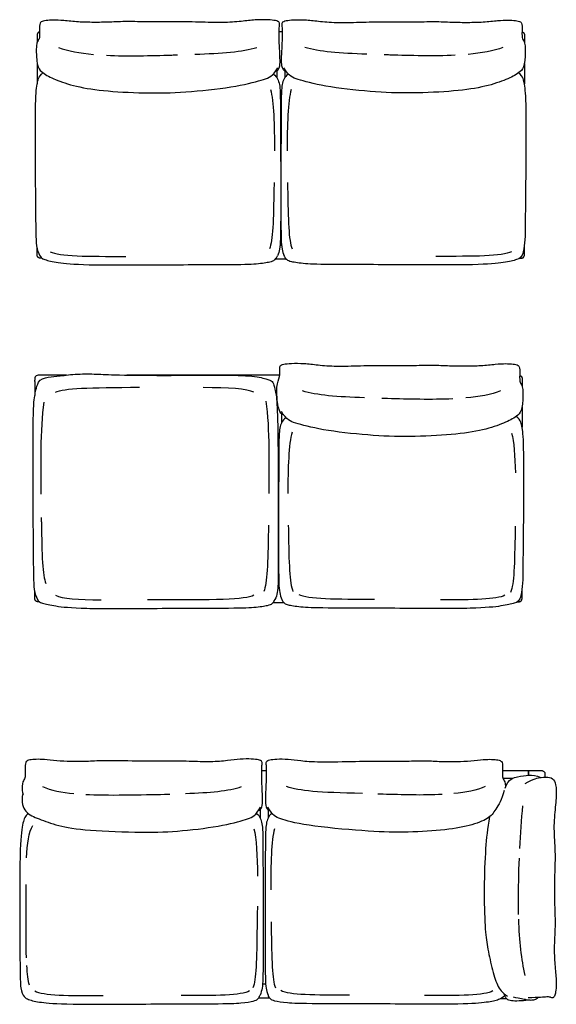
# Model space of a CAD drawing. Header units: millimetres. Extents: x -531 to 969, y -345 to 589.
# Tile 6 of 13: x -195 to 36, y 164 to 589. Entities that reach past the tile are written whole.
import ezdxf

# ---------------------------------------------------------------- set-up
doc = ezdxf.new("R2010")
doc.units = ezdxf.units.MM
doc.layers.get('0').update_dxf_attribs({"true_color": 0x000000})

msp = doc.modelspace()

# ---------------------------------------------------------------- linework, layer by layer
at = {"linetype": 'Continuous', "lineweight": -3}
for p, q in [((-83.63, 583.52), (-82.19, 583.52)), ((-86.14, 565.2), (-86.06, 565.14)), ((-84.62, 566.9), (-84.62, 566.9)), ((-84.62, 566.49), (-84.62, 563.58)), ((-81.2, 566.49), (-81.2, 563.58)), ((-79.68, 565.2), (-79.76, 565.14)), ((-83.21, 491.54), (-82.61, 491.54)), ((-85.17, 485.54), (-80.65, 485.54)), ((-188.95, 433.62), (-188.95, 433.59)), ((-188.93, 430.77), (-188.93, 426.75)), ((-85.63, 418.89), (-85.63, 418.89)), ((-82.59, 418.75), (-82.59, 414.87)), ((-80.69, 417.19), (-80.77, 417.13)), ((-84.22, 343.54), (-83.62, 343.54)), ((-86.18, 337.54), (-81.66, 337.54)), ((23.92, 263.08), (23.92, 264.97)), ((24.03, 263.09), (24.03, 264.97))]:
    msp.add_line(p, q, dxfattribs=at)
msp.add_lwpolyline([(12.86, 261.88), (17.26, 261.88)], dxfattribs=at)
for centre, radius, start, end in [((-258.14, 432.23), 69.2, 0.5554, 0.8453), ((-256.71, 432.26), 67.78, 0.4298, 0.545)]:
    msp.add_arc(centre, radius, start, end, dxfattribs=at)
for points, degree, knots in [([(-85.19, 566.36), (-84.19, 566.37), (-83.3, 568.02), (-83.16, 571.43), (-83.61, 579.01), (-83.66, 583.02), (-83.58, 585.94), (-83.24, 587.55), (-84.96, 588.27), (-88.17, 588.6), (-93.96, 588.6), (-99.62, 587.88), (-107.77, 587.16), (-118.02, 587.6), (-129.78, 587.76), (-140.29, 587.55), (-149.21, 587.96), (-156.78, 587.48), (-163.65, 587.43), (-170.13, 587.55), (-176.8, 588.29), (-180.96, 588.51), (-184.23, 588.27), (-186.43, 587.84), (-187.07, 586.47), (-186.72, 580.88), (-187.37, 579.85), (-188.24, 578.52), (-188.29, 575.32)], 3, [17.187932, 17.187932, 17.187932, 17.187932, 97.191865, 145.787798, 194.383731, 242.979663, 291.575596, 340.171529, 388.767461, 437.363394, 485.959327, 534.555259, 583.151192, 631.747125, 680.343058, 728.93899, 777.534923, 826.130856, 874.726788, 923.322721, 971.918654, 1020.514586, 1069.110519, 1117.706452, 1166.302384, 1214.898317, 1263.49425, 1306.23516, 1306.23516, 1306.23516, 1306.23516]), ([(-80.63, 566.36), (-81.63, 566.37), (-82.52, 568.02), (-82.66, 571.43), (-82.21, 579.01), (-82.16, 583.02), (-82.24, 585.94), (-82.58, 587.55), (-80.86, 588.27), (-77.65, 588.6), (-71.86, 588.6), (-66.2, 587.88), (-58.05, 587.16), (-47.8, 587.6), (-36.04, 587.76), (-25.53, 587.55), (-16.61, 587.96), (-9.04, 587.48), (-2.17, 587.43), (4.31, 587.55), (10.98, 588.29), (15.14, 588.51), (18.41, 588.27), (20.61, 587.84), (21.25, 586.47), (20.9, 580.88), (21.55, 579.85), (22.42, 578.52), (22.47, 575.32)], 3, [17.187932, 17.187932, 17.187932, 17.187932, 97.191865, 145.787798, 194.383731, 242.979663, 291.575596, 340.171529, 388.767461, 437.363394, 485.959327, 534.555259, 583.151192, 631.747125, 680.343058, 728.93899, 777.534923, 826.130856, 874.726788, 923.322721, 971.918654, 1020.514586, 1069.110519, 1117.706452, 1166.302384, 1214.898317, 1263.49425, 1306.23516, 1306.23516, 1306.23516, 1306.23516]), ([(-187.76, 582.67), (-187.76, 582.67), (-187.76, 582.67), (-187.76, 582.67), (-187.76, 582.67)], 2, [-3.95465243, -3.95465243, -3.95465243, -3.92778996, -3.92778996, -3.91854741, -3.91854741, -3.91854741]), ([(-187.76, 582.67), (-187.76, 582.67), (-187.76, 582.67), (-187.76, 582.67), (-187.76, 582.67)], 2, [-3.99075746, -3.99075746, -3.99075746, -3.98151491, -3.98151491, -3.95465243, -3.95465243, -3.95465243]), ([(21.94, 582.67), (21.94, 582.67), (21.94, 582.67), (21.94, 582.67), (21.94, 582.67)], 2, [-3.95465243, -3.95465243, -3.95465243, -3.92778996, -3.92778996, -3.91854741, -3.91854741, -3.91854741]), ([(21.94, 582.67), (21.94, 582.67), (21.94, 582.67), (21.94, 582.67), (21.94, 582.67)], 2, [-3.99075746, -3.99075746, -3.99075746, -3.98151491, -3.98151491, -3.95465243, -3.95465243, -3.95465243]), ([(-158.04, 573.28), (-148.87, 572.84), (-137.82, 573.16), (-128.25, 573.44), (-127.43, 573.47)], 3, [184.092562, 184.092562, 184.092562, 184.092562, 392.797063, 412.867662, 412.867662, 412.867662, 412.867662]), ([(-7.78, 573.28), (-16.95, 572.84), (-28, 573.16), (-37.57, 573.44), (-38.39, 573.47)], 3, [184.092562, 184.092562, 184.092562, 184.092562, 392.797063, 412.867662, 412.867662, 412.867662, 412.867662]), ([(-187.49, 488.58), (-188.38, 491.9), (-188.38, 498.77), (-188.63, 518.48), (-188.81, 554.64), (-188.12, 559.92), (-187.42, 564.07), (-185.43, 565.73)], 3, [0, 0, 0, 0, 169.008129, 338.016259, 507.024388, 676.032517, 790.192306, 790.192306, 790.192306, 790.192306]), ([(-86.06, 565.14), (-84.51, 563.99), (-83.18, 560.55), (-83.06, 555.14), (-82.87, 502.2), (-83.09, 493.31), (-83.23, 490.29), (-83.93, 487.82), (-84.4, 486.88)], 3, [11.164633, 11.164633, 11.164633, 11.164633, 135.095046, 270.190092, 405.285138, 540.380184, 675.475229, 773.080981, 773.080981, 773.080981, 773.080981]), ([(-79.76, 565.14), (-81.31, 563.99), (-82.64, 560.55), (-82.76, 555.14), (-82.95, 502.2), (-82.73, 493.31), (-82.59, 490.29), (-81.89, 487.82), (-81.42, 486.88)], 3, [11.164633, 11.164633, 11.164633, 11.164633, 135.095046, 270.190092, 405.285138, 540.380184, 675.475229, 773.080981, 773.080981, 773.080981, 773.080981]), ([(21.67, 488.58), (22.56, 491.9), (22.56, 498.77), (22.81, 518.48), (22.99, 554.64), (22.3, 559.92), (21.6, 564.07), (19.61, 565.73)], 3, [0, 0, 0, 0, 169.008129, 338.016259, 507.024388, 676.032517, 790.192306, 790.192306, 790.192306, 790.192306]), ([(-85.81, 518.46), (-85.82, 517.74), (-86.1, 502.36), (-86.25, 493.54), (-87.82, 489.92)], 3, [329.137459, 329.137459, 329.137459, 329.137459, 345.660777, 691.321553, 691.321553, 691.321553, 691.321553]), ([(-80.01, 518.46), (-80, 517.74), (-79.72, 502.36), (-79.57, 493.54), (-78, 489.92)], 3, [329.137459, 329.137459, 329.137459, 329.137459, 345.660777, 691.321553, 691.321553, 691.321553, 691.321553]), ([(-187.49, 488.58), (-186.84, 486.15), (-184.83, 485.17), (-179.76, 484.05), (-168.85, 482.81), (-137.97, 483.05), (-102.8, 483.11), (-92.9, 483.35), (-86.87, 484.35), (-85.56, 485), (-84.79, 485.97), (-84.47, 486.71), (-84.4, 486.88)], 3, [5.515267, 5.515267, 5.515267, 5.515267, 94.494417, 188.988834, 283.483252, 377.977669, 472.472086, 566.966503, 661.46092, 755.955337, 850.449755, 877.383941, 877.383941, 877.383941, 877.383941]), ([(21.67, 488.58), (21.02, 486.15), (19.01, 485.17), (13.94, 484.05), (3.03, 482.81), (-27.85, 483.05), (-63.02, 483.11), (-72.92, 483.35), (-78.95, 484.35), (-80.26, 485), (-81.03, 485.97), (-81.35, 486.71), (-81.42, 486.88)], 3, [5.515267, 5.515267, 5.515267, 5.515267, 94.494417, 188.988834, 283.483252, 377.977669, 472.472086, 566.966503, 661.46092, 755.955337, 850.449755, 877.383941, 877.383941, 877.383941, 877.383941]), ([(-187.76, 486.57), (-187.76, 486.57), (-187.76, 486.57), (-187.76, 486.57), (-187.76, 486.57)], 2, [-3.95465243, -3.95465243, -3.95465243, -3.92778996, -3.92778996, -3.91854741, -3.91854741, -3.91854741]), ([(-187.76, 486.57), (-187.76, 486.57), (-187.76, 486.57), (-187.76, 486.57), (-187.76, 486.57)], 2, [-3.99075746, -3.99075746, -3.99075746, -3.98151491, -3.98151491, -3.95465243, -3.95465243, -3.95465243]), ([(21.94, 486.57), (21.94, 486.57), (21.94, 486.57), (21.94, 486.57), (21.94, 486.57)], 2, [-3.95465243, -3.95465243, -3.95465243, -3.92778996, -3.92778996, -3.91854741, -3.91854741, -3.91854741]), ([(21.94, 486.57), (21.94, 486.57), (21.94, 486.57), (21.94, 486.57), (21.94, 486.57)], 2, [-3.99075746, -3.99075746, -3.99075746, -3.98151491, -3.98151491, -3.95465243, -3.95465243, -3.95465243]), ([(-81.64, 418.35), (-82.64, 418.36), (-83.53, 420.02), (-84.33, 422.99), (-84.95, 431.02), (-83.17, 435.01), (-83.25, 437.93), (-83.59, 439.54), (-81.87, 440.26), (-78.66, 440.6), (-72.87, 440.6), (-67.21, 439.88), (-59.06, 439.16), (-48.81, 439.59), (-37.05, 439.76), (-26.54, 439.54), (-17.62, 439.95), (-10.05, 439.47), (-3.18, 439.42), (3.3, 439.54), (9.97, 440.28), (14.13, 440.5), (17.4, 440.26), (19.6, 439.83), (20.24, 438.46), (19.9, 432.87), (20.54, 431.84), (21.41, 430.51), (21.46, 427.32), (21.58, 420.31), (18.87, 417.55), (13.77, 414.9), (4.83, 411.72), (-8.48, 409.71), (-27.58, 408.79), (-44.7, 409.38), (-66.1, 411.86), (-77.76, 415.12), (-80.31, 416.14), (-82.65, 419.83)], 3, [17.187932, 17.187932, 17.187932, 17.187932, 97.191865, 145.787798, 194.383731, 242.979663, 291.575596, 340.171529, 388.767461, 437.363394, 485.959327, 534.555259, 583.151192, 631.747125, 680.343058, 728.93899, 777.534923, 826.130856, 874.726788, 923.322721, 971.918654, 1020.514586, 1069.110519, 1117.706452, 1166.302384, 1214.898317, 1263.49425, 1306.23516, 1306.23516, 1306.23516, 1422.819266, 1539.403373, 1655.987479, 1772.571585, 1889.155691, 2005.739797, 2122.323903, 2238.908009, 2355.492115, 2355.492115, 2355.492115, 2355.492115]), ([(-188.88, 434.39), (-188.88, 434.39), (-188.88, 434.39), (-188.88, 434.38), (-188.89, 434.37), (-188.89, 434.36), (-188.89, 434.34), (-188.9, 434.3), (-188.91, 434.27), (-188.93, 434.16), (-188.94, 434.08), (-188.94, 434.01)], 3, [79.61, 79.61, 79.61, 79.61, 79.806244, 79.806244, 80.016755, 80.016755, 80.402374, 80.402374, 81.595627, 81.595627, 84.599039, 84.599039, 84.599039, 84.599039]), ([(-188.77, 434.66), (-188.77, 434.66), (-188.77, 434.66), (-188.77, 434.66), (-188.77, 434.66)], 2, [-3.99075746, -3.99075746, -3.99075746, -3.98151491, -3.98151491, -3.95465243, -3.95465243, -3.95465243]), ([(-188.77, 434.66), (-188.77, 434.66), (-188.77, 434.66), (-188.77, 434.66), (-188.77, 434.66)], 2, [-3.95465243, -3.95465243, -3.95465243, -3.92778996, -3.92778996, -3.91854741, -3.91854741, -3.91854741]), ([(20.93, 434.66), (20.93, 434.66), (20.93, 434.66), (20.93, 434.66), (20.93, 434.66)], 2, [-3.99075746, -3.99075746, -3.99075746, -3.98151491, -3.98151491, -3.95465243, -3.95465243, -3.95465243]), ([(20.93, 434.66), (20.93, 434.66), (20.93, 434.66), (20.93, 434.66), (20.93, 434.66)], 2, [-3.95465243, -3.95465243, -3.95465243, -3.92778996, -3.92778996, -3.91854741, -3.91854741, -3.91854741]), ([(-188.5, 340.57), (-189.39, 343.89), (-189.39, 350.77), (-189.64, 370.47), (-189.82, 420.38), (-189.13, 425.66), (-188.43, 429.81), (-187.31, 432.5)], 3, [0, 0, 0, 0, 169.008129, 338.016259, 507.024388, 676.032517, 790.192306, 790.192306, 790.192306, 790.192306]), ([(-8.79, 425.27), (-17.96, 424.83), (-29.01, 425.15), (-38.58, 425.43), (-39.4, 425.46)], 3, [184.092562, 184.092562, 184.092562, 184.092562, 392.797063, 412.867662, 412.867662, 412.867662, 412.867662]), ([(-80.77, 417.13), (-82.32, 415.98), (-83.65, 412.54), (-83.77, 407.13), (-83.96, 354.19), (-83.74, 345.31), (-83.6, 342.28), (-82.9, 339.81), (-82.43, 338.87)], 3, [11.164633, 11.164633, 11.164633, 11.164633, 135.095046, 270.190092, 405.285138, 540.380184, 675.475229, 773.080981, 773.080981, 773.080981, 773.080981]), ([(20.66, 340.57), (21.55, 343.89), (21.55, 350.77), (21.8, 370.47), (21.98, 406.64), (21.29, 411.91), (20.59, 416.06), (18.6, 417.73)], 3, [0, 0, 0, 0, 169.008129, 338.016259, 507.024388, 676.032517, 790.192306, 790.192306, 790.192306, 790.192306]), ([(-84.19, 412.54), (-84.07, 407.13), (-83.88, 354.19), (-84.1, 345.31), (-84.24, 342.28), (-84.94, 339.81), (-85.41, 338.87)], 3, [116.907668, 116.907668, 116.907668, 116.907668, 513.214488, 648.309534, 783.40458, 881.010331, 881.010331, 881.010331, 881.010331]), ([(-186.16, 374.18), (-186.15, 373.47), (-185.87, 358.08), (-185.72, 349.27), (-184.14, 345.65)], 3, [329.137459, 329.137459, 329.137459, 329.137459, 345.660777, 691.321553, 691.321553, 691.321553, 691.321553]), ([(-88.24, 370.83), (-88.25, 370.12), (-88.53, 354.73), (-88.68, 345.92), (-90.25, 342.29)], 3, [329.137459, 329.137459, 329.137459, 329.137459, 345.660777, 691.321553, 691.321553, 691.321553, 691.321553]), ([(-79.67, 370.81), (-79.66, 370.1), (-79.38, 354.71), (-79.23, 345.9), (-77.65, 342.27)], 3, [329.137459, 329.137459, 329.137459, 329.137459, 345.660777, 691.321553, 691.321553, 691.321553, 691.321553]), ([(18.13, 370.45), (18.12, 369.74), (17.84, 354.35), (17.69, 345.54), (16.11, 341.91)], 3, [329.137459, 329.137459, 329.137459, 329.137459, 345.660777, 691.321553, 691.321553, 691.321553, 691.321553]), ([(-188.5, 340.57), (-187.85, 338.14), (-185.84, 337.16), (-180.77, 336.05), (-169.86, 334.8), (-138.98, 335.04), (-103.81, 335.1), (-93.91, 335.34), (-87.88, 336.34), (-86.57, 337), (-85.8, 337.96), (-85.48, 338.7), (-85.41, 338.87)], 3, [5.515267, 5.515267, 5.515267, 5.515267, 94.494417, 188.988834, 283.483252, 377.977669, 472.472086, 566.966503, 661.46092, 755.955337, 850.449755, 877.383941, 877.383941, 877.383941, 877.383941]), ([(20.66, 340.57), (20.01, 338.14), (18, 337.16), (12.93, 336.05), (2.02, 334.8), (-28.86, 335.04), (-64.03, 335.1), (-73.93, 335.34), (-79.96, 336.34), (-81.27, 337), (-82.04, 337.96), (-82.36, 338.7), (-82.43, 338.87)], 3, [5.515267, 5.515267, 5.515267, 5.515267, 94.494417, 188.988834, 283.483252, 377.977669, 472.472086, 566.966503, 661.46092, 755.955337, 850.449755, 877.383941, 877.383941, 877.383941, 877.383941]), ([(-188.77, 338.56), (-188.77, 338.56), (-188.77, 338.56), (-188.77, 338.56), (-188.77, 338.56)], 2, [-3.99075746, -3.99075746, -3.99075746, -3.98151491, -3.98151491, -3.95465243, -3.95465243, -3.95465243]), ([(-188.77, 338.56), (-188.77, 338.56), (-188.77, 338.56), (-188.77, 338.56), (-188.77, 338.56)], 2, [-3.95465243, -3.95465243, -3.95465243, -3.92778996, -3.92778996, -3.91854741, -3.91854741, -3.91854741]), ([(20.93, 338.56), (20.93, 338.56), (20.93, 338.56), (20.93, 338.56), (20.93, 338.56)], 2, [-3.99075746, -3.99075746, -3.99075746, -3.98151491, -3.98151491, -3.95465243, -3.95465243, -3.95465243]), ([(20.93, 338.56), (20.93, 338.56), (20.93, 338.56), (20.93, 338.56), (20.93, 338.56)], 2, [-3.95465243, -3.95465243, -3.95465243, -3.92778996, -3.92778996, -3.91854741, -3.91854741, -3.91854741]), ([(-92.54, 247.9), (-91.64, 247.92), (-90.83, 249.57), (-90.7, 252.98), (-91.11, 260.56), (-91.16, 264.56), (-91.09, 267.49), (-90.77, 269.1), (-92.33, 269.82), (-95.23, 270.15), (-100.46, 270.15), (-105.57, 269.43), (-112.94, 268.71), (-122.19, 269.15), (-132.82, 269.31), (-142.31, 269.1), (-159.02, 269.51), (-165.85, 269.03), (-172.06, 268.98), (-177.92, 269.1), (-183.94, 269.84), (-187.7, 270.06), (-190.65, 269.82), (-192.64, 269.39), (-193.22, 268.02), (-192.9, 262.43), (-193.49, 261.4), (-194.27, 260.07), (-194.42, 258.42), (-194.44, 257.39), (-194.38, 255.76), (-193.9, 254.8)], 3, [17.187932, 17.187932, 17.187932, 17.187932, 97.191865, 145.787798, 194.383731, 242.979663, 291.575596, 340.171529, 388.767461, 437.363394, 485.959327, 534.555259, 583.151192, 631.747125, 680.343058, 728.93899, 777.534923, 826.130856, 874.726788, 923.322721, 971.918654, 1020.514586, 1069.110519, 1117.706452, 1166.302384, 1214.898317, 1263.49425, 1304.431812, 1304.431812, 1304.431812, 1306.23516, 1306.23516, 1306.23516, 1306.23516]), ([(-87.64, 247.9), (-88.54, 247.92), (-89.35, 249.57), (-89.48, 252.98), (-89.07, 260.56), (-89.02, 264.56), (-89.1, 267.49), (-89.41, 269.1), (-87.85, 269.82), (-84.95, 270.15), (-79.72, 270.15), (-74.61, 269.43), (-67.25, 268.71), (-49.58, 269.15), (-38.95, 269.31), (-29.45, 269.1), (-21.4, 269.51), (-14.56, 269.03), (-8.35, 268.98), (-2.5, 269.1), (3.52, 269.84), (7.29, 270.06), (10.24, 269.82), (12.23, 269.39), (12.8, 268.02), (12.49, 262.43), (13.07, 261.4), (13.86, 260.07), (14.01, 258.42), (14.01, 258.35), (14.02, 258.28), (14.02, 258.21)], 3, [17.187932, 17.187932, 17.187932, 17.187932, 97.191865, 145.787798, 194.383731, 242.979663, 291.575596, 340.171529, 388.767461, 437.363394, 485.959327, 534.555259, 583.151192, 631.747125, 680.343058, 728.93899, 777.534923, 826.130856, 874.726788, 923.322721, 971.918654, 1020.514586, 1069.110519, 1117.706452, 1166.302384, 1214.898317, 1263.49425, 1304.431812, 1304.431812, 1304.431812, 1306.23516, 1306.23516, 1306.23516, 1306.23516]), ([(13.78, 257.6), (15.31, 261.59), (19.47, 262.58), (23.86, 263.16), (27.19, 263.25), (29.11, 262.17)], 3, [0, 0, 0, 0, 60.15669, 120.31338, 178.931998, 178.931998, 178.931998, 178.931998]), ([(23.92, 264.97), (23.92, 264.97), (23.92, 264.99), (23.92, 265), (23.92, 265), (23.91, 265.02), (23.91, 265.03), (23.88, 265.06), (23.85, 265.07), (23.82, 265.07)], 3, [0, 0, 0, 0, 0.192264, 0.192264, 0.32826, 0.32826, 0.756969, 0.756969, 1.593368, 1.593368, 1.593368, 1.593368]), ([(24.13, 265.07), (24.1, 265.07), (24.07, 265.06), (24.05, 265.03), (24.04, 265.02), (24.03, 265), (24.03, 264.99), (24.03, 264.99), (24.03, 264.98), (24.03, 264.97)], 3, [0, 0, 0, 0, 0.870148, 0.870148, 1.316123, 1.316123, 1.457592, 1.457592, 1.594146, 1.594146, 1.594146, 1.594146]), ([(29.91, 265.02), (29.77, 265.05), (29.62, 265.07), (29.53, 265.07), (29.39, 265.08), (29.26, 265.08), (29.14, 265.08), (29.13, 265.08), (29.12, 265.08), (29.1, 265.08), (28.99, 265.08), (28.89, 265.08), (28.77, 265.07), (28.66, 265.07), (28.55, 265.07), (28.42, 265.07), (28.31, 265.07), (28.19, 265.07), (28.07, 265.07), (27.95, 265.07), (27.83, 265.07), (27.71, 265.07), (27.58, 265.07), (27.41, 265.07), (27.28, 265.07), (27.08, 265.07), (26.91, 265.07), (26.71, 265.07), (26.47, 265.07), (26.19, 265.07), (25.95, 265.07), (25.69, 265.07), (25.43, 265.07), (25.17, 265.07), (24.81, 265.07), (24.46, 265.07), (24.13, 265.07)], 3, [14.765301, 14.765301, 14.765301, 14.765301, 18.920938, 18.920938, 18.920938, 24.103591, 24.103591, 24.103591, 24.590013, 24.590013, 24.590013, 29.089055, 29.089055, 29.089055, 33.122024, 33.122024, 33.122024, 36.668465, 36.668465, 36.668465, 40.33219, 40.33219, 40.33219, 44.588347, 44.588347, 44.588347, 50.312351, 50.312351, 50.312351, 57.94817, 57.94817, 57.94817, 65.753157, 65.753157, 65.753157, 76.145072, 76.145072, 76.145072, 76.145072]), ([(30.88, 264.22), (30.88, 264.22), (30.88, 264.22), (30.88, 264.22), (30.88, 264.22)], 2, [3.99075746, 3.99075746, 3.99075746, 4, 4, 4.02686248, 4.02686248, 4.02686248]), ([(30.88, 264.22), (30.88, 264.22), (30.88, 264.22), (30.88, 264.22), (30.88, 264.22)], 2, [3.99075746, 3.99075746, 3.99075746, 4, 4, 4.02686248, 4.02686248, 4.02686248]), ([(31.03, 262.32), (31.03, 262.37), (31.03, 262.42), (31.03, 262.46), (31.03, 262.59), (31.03, 262.7), (31.03, 262.81), (31.03, 262.93), (31.04, 263.03), (31.04, 263.14), (31.04, 263.16), (31.04, 263.17), (31.04, 263.18), (31.04, 263.3), (31.04, 263.43), (31.03, 263.57), (31.03, 263.64), (31.02, 263.72), (31, 263.83), (31, 263.86), (30.99, 263.9), (30.98, 263.91), (30.98, 263.93), (30.98, 263.94), (30.98, 263.95), (30.98, 263.95), (30.97, 263.95)], 3, [42.628353, 42.628353, 42.628353, 42.628353, 44.0478, 44.0478, 44.0478, 48.080769, 48.080769, 48.080769, 52.579811, 52.579811, 52.579811, 53.066233, 53.066233, 53.066233, 58.248887, 58.248887, 58.248887, 61.252299, 61.252299, 62.445552, 62.445552, 62.831171, 62.831171, 63.041682, 63.041682, 63.237926, 63.237926, 63.237926, 63.237926]), ([(-194.1, 255.3), (-194.93, 251.42), (-193.27, 246.68), (-187.37, 244.46), (-179.3, 241.28), (-167.27, 239.26), (-141.37, 238.35), (-125.91, 238.94), (-106.57, 241.42), (-96.05, 244.67), (-93.74, 245.7), (-91.63, 249.39)], 3, [10.375295, 10.375295, 10.375295, 10.375295, 116.584106, 233.168212, 349.752318, 466.336424, 582.920531, 699.504637, 816.088743, 932.672849, 1049.256955, 1049.256955, 1049.256955, 1049.256955]), ([(-166.99, 254.83), (-158.71, 254.39), (-140.08, 254.71), (-131.44, 254.99), (-130.69, 255.02)], 3, [184.092562, 184.092562, 184.092562, 184.092562, 392.797063, 412.867662, 412.867662, 412.867662, 412.867662]), ([(-13.42, 254.83), (-21.7, 254.39), (-31.69, 254.71), (-40.33, 254.99), (-41.07, 255.02)], 3, [184.092562, 184.092562, 184.092562, 184.092562, 392.797063, 412.867662, 412.867662, 412.867662, 412.867662]), ([(-191.7, 246.57), (-193.18, 245.57), (-194.09, 243.14), (-195.4, 234.44), (-195.5, 205.01), (-195.29, 173.76), (-194.54, 167.78), (-191.61, 166.37), (-187.03, 165.25), (-176.76, 164.36), (-140.22, 164.6), (-108.45, 164.66), (-99.51, 164.89), (-94.06, 165.9), (-92.88, 166.55), (-92.18, 167.52), (-91.89, 168.25), (-91.83, 168.43)], 3, [1.022879, 1.022879, 1.022879, 1.022879, 15.992872, 31.985743, 47.978615, 63.971486, 79.964358, 168.943508, 263.437926, 357.932343, 452.42676, 546.921177, 641.415594, 735.910011, 830.404429, 924.898846, 951.833032, 951.833032, 951.833032, 951.833032]), ([(-93.4, 246.75), (-93.37, 246.73), (-93.35, 246.71), (-93.32, 246.69), (-91.93, 245.54), (-90.73, 242.1), (-90.61, 236.68), (-90.45, 183.75), (-90.64, 174.86), (-90.77, 171.84), (-91.4, 169.37), (-91.83, 168.43)], 3, [8.978317, 8.978317, 8.978317, 8.978317, 11.164633, 11.164633, 11.164633, 135.095046, 270.190092, 405.285138, 540.380184, 675.475229, 773.080981, 773.080981, 773.080981, 773.080981]), ([(-86.78, 246.75), (-86.81, 246.73), (-86.83, 246.71), (-86.86, 246.69), (-88.25, 245.54), (-89.45, 242.1), (-89.57, 236.68), (-89.74, 183.75), (-89.54, 174.86), (-89.41, 171.84), (-88.78, 169.37), (-88.35, 168.43)], 3, [8.978317, 8.978317, 8.978317, 8.978317, 11.164633, 11.164633, 11.164633, 135.095046, 270.190092, 405.285138, 540.380184, 675.475229, 773.080981, 773.080981, 773.080981, 773.080981]), ([(7.12, 245.28), (6.1, 240.03), (5.23, 231.57), (4.6, 214.53), (5.04, 196.51), (6.01, 189.64), (8.02, 180.05), (10.33, 172.06), (12.48, 169.59), (14.76, 167.96)], 3, [13.710874, 13.710874, 13.710874, 13.710874, 117.518686, 235.037373, 352.556059, 470.074745, 587.593432, 705.112118, 822.630804, 822.630804, 822.630804, 822.630804]), ([(19.8, 227.46), (19.52, 220.85), (19.33, 212.34), (19.44, 204.83), (19.48, 203.14)], 3, [197.188766, 197.188766, 197.188766, 197.188766, 367.209493, 418.458872, 418.458872, 418.458872, 418.458872]), ([(-192.53, 184.45), (-192.74, 190.86), (-192.64, 201.89), (-192.72, 213.06), (-192.72, 216.1)], 3, [15.507709, 15.507709, 15.507709, 15.507709, 34.801327, 42.268876, 42.268876, 42.268876, 42.268876]), ([(-93, 206.73), (-93.04, 203.66), (-93.34, 185.12), (-93.49, 175.09), (-94.92, 171.47)], 3, [279.249513, 279.249513, 279.249513, 279.249513, 345.660777, 691.321553, 691.321553, 691.321553, 691.321553]), ([(-87.09, 200.01), (-87.07, 199.29), (-86.82, 183.91), (-86.69, 175.09), (-85.26, 171.47)], 3, [329.137459, 329.137459, 329.137459, 329.137459, 345.660777, 691.321553, 691.321553, 691.321553, 691.321553]), ([(13.6, 168.25), (13.01, 167.35), (11.19, 166.37), (6.62, 165.25), (-3.66, 164.36), (-31.55, 164.6), (-71.73, 164.66), (-80.67, 164.89), (-86.12, 165.9), (-87.31, 166.55), (-88, 167.52), (-88.29, 168.25), (-88.35, 168.43)], 3, [5.515267, 5.515267, 5.515267, 5.515267, 94.494417, 188.988834, 283.483252, 377.977669, 472.472086, 566.966503, 661.46092, 755.955337, 850.449755, 877.383941, 877.383941, 877.383941, 877.383941]), ([(23.75, 166.27), (22.35, 166.02), (19.06, 165.78), (16.42, 165.92), (14.41, 166.36), (13.56, 168.12), (13.41, 169)], 3, [8.398092, 8.398092, 8.398092, 8.398092, 34.470048, 68.940095, 103.410143, 136.370797, 136.370797, 136.370797, 136.370797]), ([(28.09, 167.37), (27.43, 166.71), (26.28, 166.26), (25.02, 166.08), (23.45, 166.31), (20.3, 166.83), (17.45, 167.55)], 3, [6.806311, 6.806311, 6.806311, 6.806311, 30.319523, 60.639046, 90.958569, 121.278092, 121.278092, 121.278092, 121.278092])]:
    msp.add_open_spline(points, degree=degree, knots=knots, dxfattribs=at)
for points, weights, knots in [([(-186.89, 583.41), (-186.92, 583.4), (-186.94, 583.39), (-186.97, 583.38), (-187.19, 583.28), (-187.38, 583.15), (-187.54, 582.98), (-187.69, 582.82), (-187.81, 582.62), (-187.87, 582.4), (-187.87, 582.4), (-187.87, 582.4), (-187.87, 582.39), (-187.88, 582.38), (-187.88, 582.36), (-187.88, 582.35), (-187.89, 582.31), (-187.9, 582.28), (-187.92, 582.17), (-187.93, 582.09), (-187.93, 582.02), (-187.94, 581.88), (-187.94, 581.75), (-187.94, 581.63), (-187.94, 581.62), (-187.94, 581.61), (-187.94, 581.59), (-187.94, 581.49), (-187.94, 581.39), (-187.93, 581.26), (-187.93, 581.15), (-187.93, 581.04), (-187.93, 580.91), (-187.93, 580.87), (-187.93, 580.82), (-187.93, 580.78), (-187.93, 580.51), (-187.92, 580.25), (-187.92, 578.78)], [1, 1, 1, 1, 1, 1, 1, 1, 1, 1, 1, 1, 1, 1, 1, 1, 1, 1, 1, 1, 1, 1, 1, 1, 0.999999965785, 0.999999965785, 1, 1, 1, 1, 1, 1, 1, 0.999999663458, 0.999999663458, 1, 1, 1, 1], [1.903191, 1.903191, 1.903191, 1.903191, 2.659727, 2.659727, 2.659727, 9.316127, 9.316127, 9.316127, 15.949369, 15.949369, 15.949369, 16.145613, 16.145613, 16.356124, 16.356124, 16.741743, 16.741743, 17.934996, 17.934996, 20.938408, 20.938408, 20.938408, 26.121061, 26.121061, 26.121061, 26.607483, 26.607483, 26.607483, 31.106525, 31.106525, 31.106525, 35.139494, 35.139494, 35.139494, 36.558942, 36.558942, 36.558942, 44.653288, 44.653288, 44.653288, 44.653288]), ([(21.07, 583.41), (21.1, 583.4), (21.12, 583.39), (21.15, 583.38), (21.37, 583.28), (21.56, 583.15), (21.72, 582.98), (21.87, 582.82), (21.99, 582.62), (22.05, 582.4), (22.05, 582.4), (22.05, 582.4), (22.06, 582.39), (22.06, 582.38), (22.06, 582.36), (22.06, 582.35), (22.07, 582.31), (22.08, 582.28), (22.1, 582.17), (22.11, 582.09), (22.11, 582.02), (22.12, 581.88), (22.12, 581.75), (22.12, 581.63), (22.12, 581.62), (22.12, 581.61), (22.12, 581.59), (22.12, 581.49), (22.12, 581.39), (22.11, 581.26), (22.11, 581.15), (22.11, 581.04), (22.11, 580.91), (22.11, 580.87), (22.11, 580.82), (22.11, 580.78), (22.11, 580.51), (22.1, 580.25), (22.1, 578.78)], [1, 1, 1, 1, 1, 1, 1, 1, 1, 1, 1, 1, 1, 1, 1, 1, 1, 1, 1, 1, 1, 1, 1, 1, 0.999999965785, 0.999999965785, 1, 1, 1, 1, 1, 1, 1, 0.999999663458, 0.999999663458, 1, 1, 1, 1], [1.903191, 1.903191, 1.903191, 1.903191, 2.659727, 2.659727, 2.659727, 9.316127, 9.316127, 9.316127, 15.949369, 15.949369, 15.949369, 16.145613, 16.145613, 16.356124, 16.356124, 16.741743, 16.741743, 17.934996, 17.934996, 20.938408, 20.938408, 20.938408, 26.121061, 26.121061, 26.121061, 26.607483, 26.607483, 26.607483, 31.106525, 31.106525, 31.106525, 35.139494, 35.139494, 35.139494, 36.558942, 36.558942, 36.558942, 44.653288, 44.653288, 44.653288, 44.653288]), ([(-185.88, 485.84), (-187.13, 485.8), (-187.39, 486.09), (-187.54, 486.25), (-187.69, 486.42), (-187.81, 486.61), (-187.87, 486.83), (-187.87, 486.83), (-187.87, 486.84), (-187.87, 486.85), (-187.88, 486.85), (-187.88, 486.87), (-187.88, 486.88), (-187.89, 486.92), (-187.9, 486.96), (-187.92, 487.07), (-187.93, 487.14), (-187.93, 487.22), (-187.94, 487.35), (-187.94, 487.48), (-187.94, 487.6), (-187.94, 487.62), (-187.94, 487.63), (-187.94, 487.64), (-187.94, 487.75), (-187.94, 487.85), (-187.93, 487.97), (-187.93, 488.08), (-187.93, 488.19), (-187.93, 488.32), (-187.93, 488.37), (-187.93, 488.41), (-187.93, 488.46), (-187.92, 489.15), (-187.92, 489.84), (-187.91, 490.53)], [1, 1, 1, 1, 1, 1, 1, 1, 1, 1, 1, 1, 1, 1, 1, 1, 1, 1, 1, 1, 1, 0.999999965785, 0.999999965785, 1, 1, 1, 1, 1, 1, 1, 0.999999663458, 0.999999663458, 1, 1, 1, 1], [2.130687, 2.130687, 2.130687, 2.130687, 9.316127, 9.316127, 9.316127, 15.949369, 15.949369, 15.949369, 16.145613, 16.145613, 16.356124, 16.356124, 16.741743, 16.741743, 17.934996, 17.934996, 20.938408, 20.938408, 20.938408, 26.121061, 26.121061, 26.121061, 26.607483, 26.607483, 26.607483, 31.106525, 31.106525, 31.106525, 35.139494, 35.139494, 35.139494, 36.558942, 36.558942, 36.558942, 57.780946, 57.780946, 57.780946, 57.780946]), ([(20.06, 485.84), (21.31, 485.8), (21.57, 486.09), (21.72, 486.25), (21.87, 486.42), (21.99, 486.61), (22.05, 486.83), (22.05, 486.83), (22.05, 486.84), (22.06, 486.85), (22.06, 486.85), (22.06, 486.87), (22.06, 486.88), (22.07, 486.92), (22.08, 486.96), (22.1, 487.07), (22.11, 487.14), (22.11, 487.22), (22.12, 487.35), (22.12, 487.48), (22.12, 487.6), (22.12, 487.62), (22.12, 487.63), (22.12, 487.64), (22.12, 487.75), (22.12, 487.85), (22.11, 487.97), (22.11, 488.08), (22.11, 488.19), (22.11, 488.32), (22.11, 488.37), (22.11, 488.41), (22.11, 488.46), (22.1, 489.15), (22.1, 489.84), (22.09, 490.53)], [1, 1, 1, 1, 1, 1, 1, 1, 1, 1, 1, 1, 1, 1, 1, 1, 1, 1, 1, 1, 1, 0.999999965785, 0.999999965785, 1, 1, 1, 1, 1, 1, 1, 0.999999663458, 0.999999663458, 1, 1, 1, 1], [2.130687, 2.130687, 2.130687, 2.130687, 9.316127, 9.316127, 9.316127, 15.949369, 15.949369, 15.949369, 16.145613, 16.145613, 16.356124, 16.356124, 16.741743, 16.741743, 17.934996, 17.934996, 20.938408, 20.938408, 20.938408, 26.121061, 26.121061, 26.121061, 26.607483, 26.607483, 26.607483, 31.106525, 31.106525, 31.106525, 35.139494, 35.139494, 35.139494, 36.558942, 36.558942, 36.558942, 57.780946, 57.780946, 57.780946, 57.780946]), ([(20.06, 435.4), (20.09, 435.39), (20.11, 435.38), (20.14, 435.37), (20.36, 435.28), (20.55, 435.14), (20.71, 434.97), (20.86, 434.81), (20.98, 434.61), (21.04, 434.39), (21.04, 434.39), (21.04, 434.39), (21.05, 434.38), (21.05, 434.37), (21.05, 434.36), (21.05, 434.34), (21.06, 434.3), (21.07, 434.27), (21.09, 434.16), (21.1, 434.08), (21.1, 434.01), (21.11, 433.87), (21.11, 433.74), (21.11, 433.62), (21.11, 433.61), (21.11, 433.6), (21.11, 433.59), (21.11, 433.48), (21.11, 433.38), (21.1, 433.25), (21.1, 433.15), (21.1, 433.03), (21.1, 432.9), (21.1, 432.86), (21.1, 432.81), (21.1, 432.77), (21.1, 432.5), (21.1, 432.24), (21.09, 430.77)], [1, 1, 1, 1, 1, 1, 1, 1, 1, 1, 1, 1, 1, 1, 1, 1, 1, 1, 1, 1, 1, 1, 1, 1, 0.999999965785, 0.999999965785, 1, 1, 1, 1, 1, 1, 1, 0.999999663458, 0.999999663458, 1, 1, 1, 1], [1.903191, 1.903191, 1.903191, 1.903191, 2.659727, 2.659727, 2.659727, 9.316127, 9.316127, 9.316127, 15.949369, 15.949369, 15.949369, 16.145613, 16.145613, 16.356124, 16.356124, 16.741743, 16.741743, 17.934996, 17.934996, 20.938408, 20.938408, 20.938408, 26.121061, 26.121061, 26.121061, 26.607483, 26.607483, 26.607483, 31.106525, 31.106525, 31.106525, 35.139494, 35.139494, 35.139494, 36.558942, 36.558942, 36.558942, 44.653288, 44.653288, 44.653288, 44.653288]), ([(-186.89, 337.83), (-188.14, 337.79), (-188.4, 338.08), (-188.55, 338.24), (-188.7, 338.41), (-188.82, 338.61), (-188.88, 338.82), (-188.88, 338.83), (-188.88, 338.83), (-188.88, 338.84), (-188.89, 338.85), (-188.89, 338.86), (-188.89, 338.87), (-188.9, 338.92), (-188.91, 338.95), (-188.93, 339.06), (-188.94, 339.14), (-188.94, 339.21), (-188.95, 339.34), (-188.95, 339.48), (-188.95, 339.6), (-188.95, 339.61), (-188.95, 339.62), (-188.95, 339.63), (-188.95, 339.74), (-188.95, 339.84), (-188.94, 339.96), (-188.94, 340.07), (-188.94, 340.19), (-188.94, 340.31), (-188.94, 340.36), (-188.94, 340.4), (-188.94, 340.45), (-188.93, 341.14), (-188.93, 341.83), (-188.92, 342.52)], [1, 1, 1, 1, 1, 1, 1, 1, 1, 1, 1, 1, 1, 1, 1, 1, 1, 1, 1, 1, 1, 0.999999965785, 0.999999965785, 1, 1, 1, 1, 1, 1, 1, 0.999999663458, 0.999999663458, 1, 1, 1, 1], [2.130687, 2.130687, 2.130687, 2.130687, 9.316127, 9.316127, 9.316127, 15.949369, 15.949369, 15.949369, 16.145613, 16.145613, 16.356124, 16.356124, 16.741743, 16.741743, 17.934996, 17.934996, 20.938408, 20.938408, 20.938408, 26.121061, 26.121061, 26.121061, 26.607483, 26.607483, 26.607483, 31.106525, 31.106525, 31.106525, 35.139494, 35.139494, 35.139494, 36.558942, 36.558942, 36.558942, 57.780946, 57.780946, 57.780946, 57.780946]), ([(19.05, 337.83), (20.3, 337.79), (20.56, 338.08), (20.71, 338.24), (20.86, 338.41), (20.98, 338.61), (21.04, 338.82), (21.04, 338.83), (21.04, 338.83), (21.05, 338.84), (21.05, 338.85), (21.05, 338.86), (21.05, 338.87), (21.06, 338.92), (21.07, 338.95), (21.09, 339.06), (21.1, 339.14), (21.1, 339.21), (21.11, 339.34), (21.11, 339.48), (21.11, 339.6), (21.11, 339.61), (21.11, 339.62), (21.11, 339.63), (21.11, 339.74), (21.11, 339.84), (21.1, 339.96), (21.1, 340.07), (21.1, 340.19), (21.1, 340.31), (21.1, 340.36), (21.1, 340.4), (21.1, 340.45), (21.09, 341.14), (21.09, 341.83), (21.08, 342.52)], [1, 1, 1, 1, 1, 1, 1, 1, 1, 1, 1, 1, 1, 1, 1, 1, 1, 1, 1, 1, 1, 0.999999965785, 0.999999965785, 1, 1, 1, 1, 1, 1, 1, 0.999999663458, 0.999999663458, 1, 1, 1, 1], [2.130687, 2.130687, 2.130687, 2.130687, 9.316127, 9.316127, 9.316127, 15.949369, 15.949369, 15.949369, 16.145613, 16.145613, 16.356124, 16.356124, 16.741743, 16.741743, 17.934996, 17.934996, 20.938408, 20.938408, 20.938408, 26.121061, 26.121061, 26.121061, 26.607483, 26.607483, 26.607483, 31.106525, 31.106525, 31.106525, 35.139494, 35.139494, 35.139494, 36.558942, 36.558942, 36.558942, 57.780946, 57.780946, 57.780946, 57.780946])]:
    msp.add_rational_spline(points, weights, degree=3, knots=knots, dxfattribs=at)
for points, degree in [([(-187.6, 582.9), (-187.6, 582.9), (-187.6, 582.91)], 2), ([(-187.6, 582.91), (-187.6, 582.9), (-187.6, 582.9)], 2), ([(-187.38, 583.13), (-187.38, 583.13), (-187.38, 583.13)], 2), ([(-187.38, 583.13), (-187.38, 583.13), (-187.38, 583.13)], 2), ([(-187.15, 583.28), (-187.16, 583.28), (-187.16, 583.28), (-187.16, 583.28)], 3), ([(-187.16, 583.28), (-187.16, 583.28), (-187.16, 583.28), (-187.15, 583.28)], 3), ([(21.34, 583.28), (21.34, 583.28), (21.34, 583.28), (21.34, 583.28)], 3), ([(21.34, 583.28), (21.34, 583.28), (21.34, 583.28), (21.34, 583.28)], 3), ([(21.56, 583.13), (21.56, 583.13), (21.56, 583.13)], 2), ([(21.56, 583.13), (21.56, 583.13), (21.56, 583.13)], 2), ([(21.78, 582.9), (21.78, 582.9), (21.78, 582.91)], 2), ([(21.78, 582.91), (21.78, 582.9), (21.78, 582.9)], 2), ([(-188.29, 575.32), (-188.41, 568.32), (-185.7, 565.56), (-180.6, 562.91), (-171.66, 559.73), (-158.35, 557.72), (-139.25, 556.8), (-122.13, 557.39), (-100.72, 559.87), (-89.07, 563.13), (-86.52, 564.15), (-84.18, 567.84)], 3), ([(-178.67, 576.68), (-174.72, 575.11), (-169.49, 574.18), (-163.64, 573.66)], 3), ([(-120.03, 573.7), (-108.34, 574.13), (-99.39, 574.76), (-93.21, 576.68)], 3), ([(22.47, 575.32), (22.59, 568.32), (19.88, 565.56), (14.78, 562.91), (5.84, 559.73), (-7.47, 557.72), (-26.57, 556.8), (-43.69, 557.39), (-65.09, 559.87), (-76.75, 563.13), (-79.3, 564.15), (-81.64, 567.84)], 3), ([(-45.79, 573.7), (-57.48, 574.13), (-66.43, 574.76), (-72.61, 576.68)], 3), ([(12.85, 576.68), (8.9, 575.11), (3.67, 574.18), (-2.18, 573.66)], 3), ([(-187.92, 569.73), (-187.92, 567.39), (-187.92, 564.53), (-187.91, 561.03)], 3), ([(22.1, 569.73), (22.1, 567.39), (22.1, 564.53), (22.09, 561.03)], 3), ([(-87.39, 558.51), (-85.94, 553.61), (-85.62, 542.97), (-85.64, 532.15)], 3), ([(-78.43, 558.51), (-79.88, 553.61), (-80.2, 542.97), (-80.18, 532.15)], 3), ([(-182.35, 488.64), (-178.5, 486.63), (-166.16, 486.63), (-149.69, 486.63)], 3), ([(16.53, 488.64), (12.68, 486.63), (0.34, 486.63), (-16.13, 486.63)], 3), ([(-187.6, 486.33), (-187.6, 486.33), (-187.6, 486.33)], 2), ([(-187.6, 486.33), (-187.6, 486.33), (-187.6, 486.33)], 2), ([(-187.38, 486.11), (-187.38, 486.11), (-187.38, 486.11)], 2), ([(-187.38, 486.11), (-187.38, 486.11), (-187.38, 486.11)], 2), ([(-187.15, 485.95), (-187.16, 485.95), (-187.16, 485.95), (-187.16, 485.95)], 3), ([(-187.16, 485.95), (-187.16, 485.95), (-187.16, 485.95), (-187.15, 485.95)], 3), ([(21.34, 485.95), (21.34, 485.95), (21.34, 485.95), (21.34, 485.95)], 3), ([(21.34, 485.95), (21.34, 485.95), (21.34, 485.95), (21.34, 485.95)], 3), ([(21.56, 486.11), (21.56, 486.11), (21.56, 486.11)], 2), ([(21.56, 486.11), (21.56, 486.11), (21.56, 486.11)], 2), ([(21.78, 486.33), (21.78, 486.33), (21.78, 486.33)], 2), ([(21.78, 486.33), (21.78, 486.33), (21.78, 486.33)], 2), ([(-188.94, 434.01), (-188.95, 433.87), (-188.95, 433.74), (-188.95, 433.62)], 3), ([(-188.95, 433.59), (-188.95, 433.48), (-188.95, 433.38), (-188.94, 433.25)], 3), ([(-188.94, 432.77), (-188.94, 432.5), (-188.93, 432.24), (-188.93, 430.77)], 3), ([(-188.55, 434.97), (-188.7, 434.81), (-188.82, 434.61), (-188.88, 434.39)], 3), ([(-188.61, 434.9), (-188.61, 434.9), (-188.61, 434.9)], 2), ([(-188.61, 434.9), (-188.61, 434.9), (-188.61, 434.9)], 2), ([(-187.98, 435.37), (-188.2, 435.28), (-188.39, 435.14), (-188.55, 434.97)], 3), ([(-188.39, 435.12), (-188.39, 435.12), (-188.39, 435.12)], 2), ([(-188.39, 435.12), (-188.39, 435.12), (-188.39, 435.12)], 2), ([(-188.17, 435.28), (-188.17, 435.28), (-188.17, 435.28), (-188.16, 435.28)], 3), ([(-188.16, 435.28), (-188.17, 435.28), (-188.17, 435.28), (-188.17, 435.28)], 3), ([(-186.64, 435.51), (-187.32, 435.5), (-187.71, 435.48), (-187.98, 435.37)], 3), ([(-187.31, 432.5), (-186.55, 433.74), (-183.05, 434.75), (-178.51, 435.1), (-170.59, 436.11), (-162, 435.99), (-155.6, 435.52), (-129.87, 435.3), (-105.52, 435.63), (-92.96, 435.11), (-87.88, 433.38), (-86.1, 432.66), (-85.67, 429.83), (-84.5, 426.32), (-84.19, 412.54)], 3), ([(-175.25, 435.51), (-180.95, 435.51), (-186.64, 435.51)], 2), ([(-83.34, 435.51), (-116.34, 435.51), (-149.34, 435.51)], 2), ([(20.33, 435.28), (20.33, 435.28), (20.33, 435.28), (20.33, 435.28)], 3), ([(20.33, 435.28), (20.33, 435.28), (20.33, 435.28), (20.33, 435.28)], 3), ([(20.55, 435.12), (20.55, 435.12), (20.55, 435.12)], 2), ([(20.55, 435.12), (20.55, 435.12), (20.55, 435.12)], 2), ([(20.77, 434.9), (20.77, 434.9), (20.77, 434.9)], 2), ([(20.77, 434.9), (20.77, 434.9), (20.77, 434.9)], 2), ([(-179.99, 428.12), (-176.45, 429.96), (-165.73, 430.11), (-143.76, 430.3)], 3), ([(-94.49, 428.12), (-97.45, 429.66), (-105.43, 430.02), (-116.44, 430.1)], 3), ([(-46.8, 425.7), (-58.49, 426.12), (-67.44, 426.75), (-73.62, 428.67)], 3), ([(11.84, 428.67), (7.89, 427.1), (2.66, 426.18), (-3.19, 425.65)], 3), ([(-89.31, 424.28), (-87.66, 412.63), (-88.05, 395.34), (-88.07, 384.53)], 3), ([(-185.09, 423.9), (-186.74, 412.25), (-186.35, 394.96), (-186.32, 384.15)], 3), ([(21.09, 421.73), (21.09, 419.39), (21.09, 416.52), (21.08, 413.02)], 3), ([(-78.08, 410.87), (-79.54, 405.96), (-79.86, 395.32), (-79.84, 384.51)], 3), ([(16.54, 410.51), (17.57, 407.02), (18.04, 400.63), (18.21, 393.35)], 3), ([(-179.99, 340.63), (-177.25, 339.2), (-170.19, 338.79), (-160.4, 338.67)], 3), ([(-94.49, 340.63), (-98.34, 338.63), (-110.68, 338.63), (-140.4, 338.7)], 3), ([(-75.2, 341), (-71.35, 338.99), (-59.01, 338.99), (-42.53, 338.99)], 3), ([(13.65, 340.63), (10.21, 338.83), (-0.07, 338.65), (-14.02, 338.63)], 3), ([(-188.61, 338.32), (-188.61, 338.32), (-188.61, 338.32)], 2), ([(-188.61, 338.32), (-188.61, 338.32), (-188.61, 338.32)], 2), ([(-188.39, 338.1), (-188.39, 338.1), (-188.39, 338.1)], 2), ([(-188.39, 338.1), (-188.39, 338.1), (-188.39, 338.1)], 2), ([(-188.17, 337.94), (-188.17, 337.94), (-188.17, 337.94), (-188.16, 337.94)], 3), ([(-188.16, 337.94), (-188.17, 337.94), (-188.17, 337.94), (-188.17, 337.94)], 3), ([(20.33, 337.94), (20.33, 337.94), (20.33, 337.94), (20.33, 337.94)], 3), ([(20.33, 337.94), (20.33, 337.94), (20.33, 337.94), (20.33, 337.94)], 3), ([(20.55, 338.1), (20.55, 338.1), (20.55, 338.1)], 2), ([(20.55, 338.1), (20.55, 338.1), (20.55, 338.1)], 2), ([(20.77, 338.32), (20.77, 338.32), (20.77, 338.32)], 2), ([(20.77, 338.32), (20.77, 338.32), (20.77, 338.32)], 2), ([(-89.05, 265.07), (-90.09, 265.07), (-91.13, 265.07)], 2), ([(23.82, 265.07), (18.23, 265.07), (12.64, 265.07)], 2), ([(24.02, 264.87), (23.97, 264.87), (23.92, 264.87)], 2), ([(29.91, 265.02), (30, 264.99), (30.08, 264.96), (30.16, 264.93)], 3), ([(30.16, 264.93), (30.36, 264.83), (30.53, 264.7), (30.67, 264.53)], 3), ([(30.33, 264.83), (30.33, 264.83), (30.33, 264.83), (30.33, 264.83)], 3), ([(30.33, 264.83), (30.33, 264.83), (30.33, 264.83), (30.33, 264.83)], 3), ([(30.53, 264.68), (30.53, 264.68), (30.53, 264.68)], 2), ([(30.53, 264.68), (30.53, 264.68), (30.53, 264.68)], 2), ([(30.67, 264.53), (30.81, 264.36), (30.92, 264.17), (30.97, 263.95)], 3), ([(30.73, 264.45), (30.73, 264.45), (30.73, 264.45)], 2), ([(30.73, 264.45), (30.73, 264.45), (30.73, 264.45)], 2), ([(22.41, 259.55), (26.15, 261.63), (29.58, 262.4), (33.24, 262.35), (35.22, 261.09), (36.03, 257.03), (35.49, 249.63), (34.5, 240.33), (35.54, 230.09), (35.04, 220.61), (34.95, 207.97), (35.54, 199.4), (34.82, 189.38), (35.13, 181.39), (35.94, 174.53), (35.67, 170.22), (35.24, 168.15), (34.44, 167.02), (33.49, 167.45), (32.69, 167.77), (28.34, 167.28), (23.7, 167.28)], 3), ([(-185.63, 258.23), (-182.06, 256.66), (-177.34, 255.73), (-172.05, 255.21)], 3), ([(-124.01, 255.25), (-113.45, 255.67), (-105.36, 256.31), (-99.79, 258.23)], 3), ([(13.39, 256.48), (12.37, 252.64), (9.52, 247.93), (6.96, 244.46), (-1.12, 241.28), (-13.14, 239.26), (-30.4, 238.35), (-45.86, 238.94), (-73.61, 241.42), (-84.14, 244.67), (-86.44, 245.7), (-88.55, 249.39)], 3), ([(-47.76, 255.25), (-66.73, 255.67), (-74.82, 256.31), (-80.4, 258.23)], 3), ([(5.22, 258.23), (1.65, 256.66), (-3.08, 255.73), (-8.36, 255.21)], 3), ([(-91.8, 248.2), (-91.8, 246.45), (-91.8, 244.7)], 2), ([(-88.38, 248.2), (-88.38, 246.45), (-88.38, 244.7)], 2), ([(21.29, 249.95), (20.75, 244.16), (20.31, 237.9), (19.99, 231.6)], 3), ([(-192.51, 227.47), (-192.2, 233.67), (-191.47, 238.74), (-189.83, 241.47)], 3), ([(-94.53, 240.06), (-93.46, 236.08), (-93.07, 228.29), (-92.97, 219.71)], 3), ([(-85.65, 240.06), (-86.97, 235.16), (-87.26, 224.52), (-87.23, 213.7)], 3), ([(19.53, 201.17), (19.84, 191.65), (20.7, 183.76), (22.27, 176.89)], 3), ([(-191.28, 172.75), (-191.85, 174.61), (-192.18, 177.52), (-192.39, 181.14)], 3), ([(-188.95, 170.19), (-185.48, 168.18), (-174.33, 168.18), (-159.45, 168.18)], 3), ([(-96.39, 170.19), (-99.86, 168.18), (-111.01, 168.18), (-125.9, 168.18)], 3), ([(-89.43, 173.09), (-90.09, 173.09), (-90.75, 173.09)], 2), ([(-82.85, 170.52), (-79.37, 168.51), (-68.22, 168.51), (-53.34, 168.51)], 3), ([(8.54, 170.19), (5.06, 168.18), (-6.08, 168.18), (-20.97, 168.18)], 3), ([(-87.66, 167.09), (-90.09, 167.09), (-92.52, 167.09)], 2), ([(14.51, 166.74), (13.1, 166.74), (11.69, 166.74)], 2)]:
    msp.add_open_spline(points, degree=degree, dxfattribs=at)

doc.saveas('drawing.dxf')
